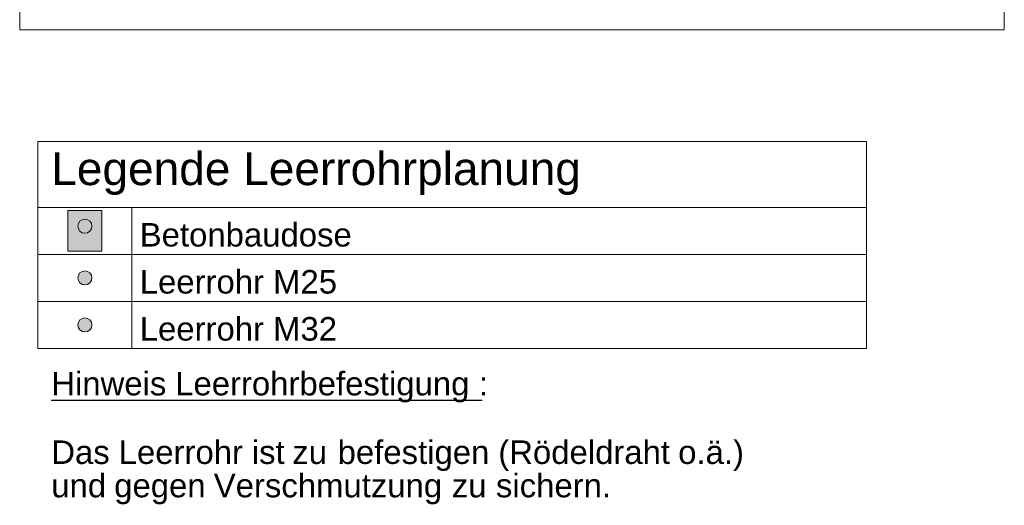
# Model space of a CAD drawing. Extents: x -720 to 300, y 62 to 1107.
# Tile 58 of 250: x 131 to 194, y 512 to 543. Entities that reach past the tile are written whole.
import ezdxf
from ezdxf.lldxf.tags import DXFTag

# ---------------------------------------------------------------- set-up
doc = ezdxf.new("R2010")
doc.units = 0
doc.layers.get('0').update_dxf_attribs({"lineweight": 35})
for name, color, linetype, lineweight, true_color in [('E_Betonbaudose', 1, 'Continuous', 13, 0xff0000), ('E_Detail_Wandschraffur', 7, 'Continuous', 5, 0xc0c0c0), ('E_Leerrohr Umrandung-A06G9FMF8I', 7, 'Continuous', 9, 0xffffff), ('E_Leerrohrdose 32-A06G9FMJ8I', 7, 'Continuous', 9, 0x99ff99)]:
    doc.layers.add(name, color=color, linetype=linetype, lineweight=lineweight, true_color=true_color)
doc.layers.add('E_Detail_Linie_Text_Bem', color=7, linetype='Continuous', lineweight=13)
doc.layers.add('E_Legende', color=7, linetype='Continuous', lineweight=13)
doc.styles.get("Standard").update_dxf_attribs({"font": 'ARIALN.TTF'})
tags = doc.linetypes.add('fein_strichliert-A06G9FM98I', pattern=[4, 1, -2, 1]).pattern_tags.tags
tags[8:9] = [DXFTag(74, 4), DXFTag(75, 0), DXFTag(340, '0'), DXFTag(46, 0.0), DXFTag(50, 0.0), DXFTag(44, 0.0), DXFTag(45, 0.0)]
tags[6:7] = [DXFTag(74, 4), DXFTag(75, 0), DXFTag(340, '0'), DXFTag(46, 0.0), DXFTag(50, 0.0), DXFTag(44, 0.0), DXFTag(45, 0.0)]
tags[4:5] = [DXFTag(74, 4), DXFTag(75, 0), DXFTag(340, '0'), DXFTag(46, 0.0), DXFTag(50, 0.0), DXFTag(44, 0.0), DXFTag(45, 0.0)]

# ---------------------------------------------------------------- blocks, each defined once
blk = doc.blocks.new('Referenz-A06G9FMD8I')
at = {"layer": 'E_Detail_Linie_Text_Bem', "linetype": 'fein_strichliert-A06G9FM98I', "ltscale": 0.65}
for p, q in [((130.963, 603.296), (130.963, 541.979)), ((193.732, 541.979), (193.732, 603.296)), ((130.963, 541.979), (190.706, 541.979)), ((190.706, 541.979), (193.732, 541.979))]:
    blk.add_line(p, q, dxfattribs=at)
blk = doc.blocks.new('Referenz-A06G9FMK8I')
at = {"layer": 'E_Detail_Wandschraffur', "linetype": 'Continuous', "ltscale": 0.13}
for points in [[(135.116, 529.906), (135.183, 529.901), (135.249, 529.886), (135.312, 529.861), (135.37, 529.828), (135.422, 529.786), (135.468, 529.736), (135.506, 529.681), (135.535, 529.62), (135.555, 529.556), (135.565, 529.49), (135.565, 529.422), (135.555, 529.356), (135.535, 529.291), (135.506, 529.231), (135.468, 529.175), (135.422, 529.126), (135.37, 529.084), (135.312, 529.05), (135.249, 529.026), (135.183, 529.011), (135.116, 529.006), (135.049, 529.011), (134.984, 529.026), (134.921, 529.05), (134.863, 529.084), (134.81, 529.126), (134.765, 529.175), (134.727, 529.231), (134.697, 529.291), (134.678, 529.356), (134.668, 529.422), (134.668, 529.49), (134.678, 529.556), (134.697, 529.62), (134.727, 529.681), (134.765, 529.736), (134.81, 529.786), (134.863, 529.828), (134.921, 529.861), (134.984, 529.886), (135.049, 529.901)], [(135.116, 526.612), (135.183, 526.607), (135.249, 526.592), (135.312, 526.567), (135.37, 526.534), (135.422, 526.492), (135.468, 526.442), (135.506, 526.387), (135.535, 526.326), (135.555, 526.262), (135.565, 526.196), (135.565, 526.128), (135.555, 526.062), (135.535, 525.997), (135.506, 525.937), (135.468, 525.881), (135.422, 525.832), (135.37, 525.79), (135.312, 525.756), (135.249, 525.732), (135.183, 525.717), (135.116, 525.712), (135.049, 525.717), (134.984, 525.732), (134.921, 525.756), (134.863, 525.79), (134.81, 525.832), (134.765, 525.881), (134.727, 525.937), (134.697, 525.997), (134.678, 526.062), (134.668, 526.128), (134.668, 526.196), (134.678, 526.262), (134.697, 526.326), (134.727, 526.387), (134.765, 526.442), (134.81, 526.492), (134.863, 526.534), (134.921, 526.567), (134.984, 526.592), (135.049, 526.607)], [(135.116, 523.612), (135.183, 523.607), (135.249, 523.592), (135.312, 523.567), (135.37, 523.534), (135.422, 523.492), (135.468, 523.442), (135.506, 523.387), (135.535, 523.326), (135.555, 523.262), (135.565, 523.196), (135.565, 523.128), (135.555, 523.062), (135.535, 522.997), (135.506, 522.937), (135.468, 522.881), (135.422, 522.832), (135.37, 522.79), (135.312, 522.756), (135.249, 522.732), (135.183, 522.717), (135.116, 522.712), (135.049, 522.717), (134.984, 522.732), (134.921, 522.756), (134.863, 522.79), (134.81, 522.832), (134.765, 522.881), (134.727, 522.937), (134.697, 522.997), (134.678, 523.062), (134.668, 523.128), (134.668, 523.196), (134.678, 523.262), (134.697, 523.326), (134.727, 523.387), (134.765, 523.442), (134.81, 523.492), (134.863, 523.534), (134.921, 523.567), (134.984, 523.592), (135.049, 523.607)]]:
    blk.add_hatch(color=256, dxfattribs=at).paths.add_polyline_path(points)
at = {"layer": 'E_Betonbaudose', "linetype": 'Continuous', "ltscale": 0.013}
for centre in [(135.116, 529.456), (135.116, 526.162), (135.116, 523.162)]:
    blk.add_circle(centre, 0.45, dxfattribs=at)
at = {"layer": 'E_Leerrohr Umrandung-A06G9FMF8I', "linetype": 'Continuous', "ltscale": 0.13}
for p, q in [((134.036, 527.856), (134.036, 530.466)), ((134.036, 530.466), (136.196, 530.466)), ((136.196, 530.466), (136.196, 527.856)), ((136.196, 527.856), (134.036, 527.856))]:
    blk.add_line(p, q, dxfattribs=at)
at = {"layer": 'E_Leerrohrdose 32-A06G9FMJ8I', "linetype": 'Continuous', "ltscale": 0.13}
blk.add_solid([(134.036, 530.466), (136.196, 530.466), (134.036, 527.856), (136.196, 527.856)], dxfattribs=at)
at = {"layer": 'E_Legende', "linetype": 'Continuous', "ltscale": 0.13}
for p, q in [((132.116, 534.862), (184.946, 534.862)), ((132.116, 521.662), (132.116, 534.862)), ((184.946, 521.662), (184.946, 534.862)), ((132.116, 530.662), (184.946, 530.662)), ((138.116, 521.662), (138.116, 530.662)), ((132.116, 527.662), (184.946, 527.662)), ((132.116, 524.662), (184.946, 524.662)), ((132.116, 521.662), (184.946, 521.662))]:
    blk.add_line(p, q, dxfattribs=at)
at = {"layer": 'E_Legende', "linetype": 'Continuous', "lineweight": -2, "ltscale": 0.25}
for p, q in [((132.976, 518.368), (140.061, 518.368)), ((140.061, 518.368), (140.877, 518.368)), ((140.877, 518.368), (159.335, 518.368)), ((159.335, 518.368), (160.244, 518.368)), ((160.244, 518.368), (160.454, 518.368))]:
    blk.add_line(p, q, dxfattribs=at)
at = {"layer": 'E_Legende', "linetype": 'Continuous', "ltscale": 0.13, "attachment_point": 1}
for s, insert, char_height in [('{\\fArial;Legende Leerrohrplanung}', (132.976, 534.18), 2.1), ('{\\fArial;Betonbaudose}', (138.616, 529.662), 1.5), ('{\\fArial;Leerrohr M25}', (138.616, 526.662), 1.5), ('{\\fArial;Leerrohr M32}', (138.616, 523.662), 1.5)]:
    blk.add_mtext(s, dxfattribs=dict(at, insert=insert, char_height=char_height))
at = {"layer": 'E_Legende', "linetype": 'Continuous', "lineweight": -2, "ltscale": 0.25, "char_height": 1.5, "attachment_point": 1}
for s, insert in [('{\\fArial;Hinweis}', (132.976, 520.168)), ('{\\fArial;Leerrohrbefestigung}', (140.877, 520.168)), ('{\\fArial;:}', (160.244, 520.168)), ('{\\fArial;(Rödeldraht}', (161.473, 515.795)), ('{\\fArial;o.ä.)}', (172.941, 515.795)), ('{\\fArial;Das}', (132.976, 515.795)), ('{\\fArial;Leerrohr}', (137.275, 515.795)), ('{\\fArial;ist}', (145.761, 515.795)), ('{\\fArial;zu}', (148.341, 515.795)), ('{\\fArial;befestigen}', (151.232, 515.795)), ('{\\fArial;und}', (132.976, 513.667)), ('{\\fArial;Verschmutzung}', (143.335, 513.667)), ('{\\fArial;sichern.}', (161.325, 513.667)), ('{\\fArial;gegen}', (136.987, 513.667)), ('{\\fArial;zu}', (158.506, 513.667))]:
    blk.add_mtext(s, dxfattribs=dict(at, insert=insert))

msp = doc.modelspace()

# ---------------------------------------------------------------- block references
at = {"color": 8, "lineweight": 25, "ltscale": 0.25, "true_color": 0x808080}
for name in ['Referenz-A06G9FMD8I', 'Referenz-A06G9FMK8I']:
    msp.add_blockref(name, (0, 0), dxfattribs=at)

doc.saveas('drawing.dxf')
